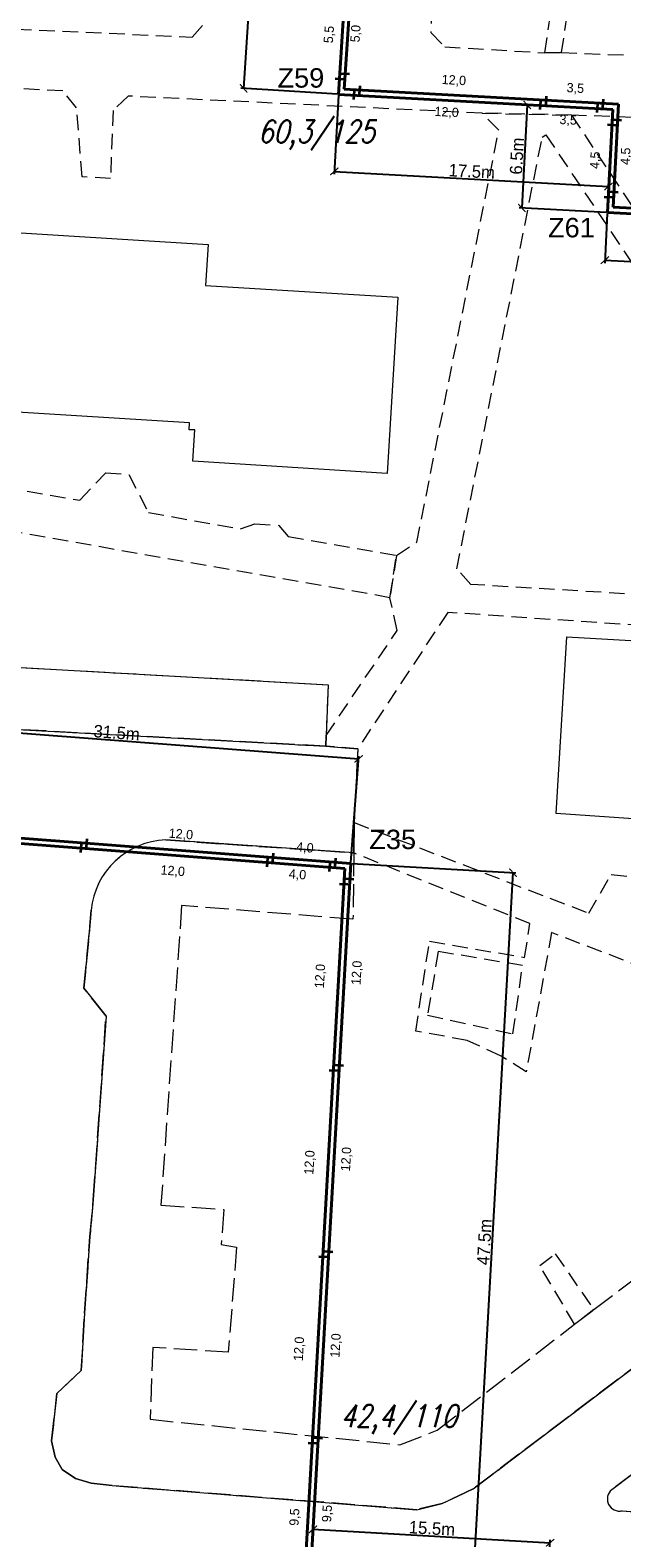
# Model space of a CAD drawing. Extents: x 6567519 to 6569315, y 5583523 to 5585607.
# Tile 22 of 67: x 6568528 to 6568566, y 5583978 to 5584075. Entities that reach past the tile are written whole.
import ezdxf
from ezdxf.enums import TextEntityAlignment as Align

# ---------------------------------------------------------------- set-up
doc = ezdxf.new("R2010")
doc.units = 0
doc.header["$PDSIZE"] = 0.75
for name, pattern in [('GAK', [3.5, 2, -0.7, 0.1, -0.7]), ('PRZER2-1', [3, 2, -1]), ('PRZER3-1', [4, 3, -1])]:
    doc.linetypes.add(name, pattern=pattern)
doc.layers.get('0').update_dxf_attribs({"linetype": 'CONTINUOUS', "lineweight": 13})
doc.layers.get('Defpoints').update_dxf_attribs({"linetype": 'CONTINUOUS'})
for name, color, linetype, lineweight in [('alarm', 51, 'CONTINUOUS', 50), ('GESBZO', 7, 'CONTINUOUS', 50), ('GSLKRW', 7, 'CONTINUOUS', 25), ('GSSKOA', 7, 'PRZER3-1', 18), ('GSSKOD', 7, 'PRZER2-1', 18), ('siec', 7, 'GAK', 70)]:
    doc.layers.add(name, color=color, linetype=linetype, lineweight=lineweight)
doc.styles.add('GEO-INFO', font='arial.ttf')
doc.styles.add('UZBROJENIE', font='SIMPLEX.shx', dxfattribs={"width": 0.8, "oblique": 15.00003, "height": 0.9})
doc.dimstyles.new('Kopia Standard', dxfattribs={"dimtxt": 0.6, "dimasz": 0.5, "dimexe": 0.18, "dimexo": 0.0625, "dimgap": 0.09, "dimtad": 1, "dimdec": 1, "dimrnd": 0.5, "dimzin": 0, "dimtxsty": 'Standard', "dimblk": 'ARCHTICK', "dimcen": 0.09, "dimse1": 1, "dimse2": 1, "dimsd1": 1, "dimsd2": 1, "dimadec": 0, "dimazin": 0, "dimtfac": 1, "dimtdec": 1, "dimtofl": 0, "dimtmove": 0, "dimatfit": 3, "dimfxl": 0, "dimtolj": 1, "dimtzin": 0, "dimarcsym": 0})
doc.dimstyles.new('Kopii (2) z Standard', dxfattribs={"dimtxt": 0.8, "dimasz": 0.5, "dimexe": 0.18, "dimexo": 0.0625, "dimgap": 0.09, "dimtad": 1, "dimdec": 1, "dimrnd": 0.5, "dimzin": 0, "dimdsep": 46, "dimtxsty": 'Standard', "dimblk": 'ARCHTICK', "dimcen": 0.09, "dimadec": 0, "dimazin": 0, "dimtfac": 1, "dimtdec": 1, "dimtofl": 0, "dimtmove": 0, "dimatfit": 3, "dimfxl": 0, "dimtolj": 1, "dimtzin": 0, "dimarcsym": 0})

# ---------------------------------------------------------------- blocks, each defined once
blk = doc.blocks.new('_ArchTick')
at = {"color": 0, "linetype": 'ByBlock', "const_width": 0.15}
blk.add_lwpolyline([(-0.5, -0.5), (0.5, 0.5)], dxfattribs=at)
blk = doc.blocks.new('*D78')
at = {"layer": 'Defpoints', "color": 0, "linetype": 'ByBlock', "lineweight": 20}
for p in [(6568548.717, 5584028.456), (6568517.025, 5584024.12), (6568548.203, 5584021.733)]:
    blk.add_point(p, dxfattribs=at)
at = {"layer": 'siec', "color": 0, "linetype": 'ByBlock', "lineweight": -2}
for p, q in [((6568517.03, 5584024.182), (6568517.554, 5584031.023)), ((6568517.54, 5584030.843), (6568548.717, 5584028.456)), ((6568548.207, 5584021.795), (6568548.731, 5584028.636))]:
    blk.add_line(p, q, dxfattribs=at)
at = {"layer": 'siec', "color": 0, "linetype": 'ByBlock', "lineweight": -2, "xscale": 0.5, "yscale": 0.5, "zscale": 0.5}
for p, rotation in [((6568517.54, 5584030.843), 175.6224324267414), ((6568548.717, 5584028.456), 355.6224324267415)]:
    blk.add_blockref('_ArchTick', p, dxfattribs=dict(at, rotation=rotation))
at = {"layer": 'siec', "color": 0, "linetype": 'ByBlock', "lineweight": 20, "insert": (6568533.166, 5584030.138), "char_height": 0.8, "attachment_point": 5, "rotation": 355.62243}
blk.add_mtext('\\A1;31.5m', dxfattribs=at)
blk = doc.blocks.new('*D80')
at = {"layer": 'Defpoints', "color": 0, "linetype": 'ByBlock', "lineweight": 20}
for p in [(6568548.203, 5584021.733), (6568545.511, 5583974.172), (6568555.942, 5583973.582)]:
    blk.add_point(p, dxfattribs=at)
at = {"layer": 'siec', "color": 0, "linetype": 'ByBlock', "lineweight": -2}
for p, q in [((6568548.265, 5584021.729), (6568558.813, 5584021.132)), ((6568558.634, 5584021.143), (6568555.942, 5583973.582)), ((6568545.573, 5583974.169), (6568556.121, 5583973.572))]:
    blk.add_line(p, q, dxfattribs=at)
at = {"layer": 'siec', "color": 0, "linetype": 'ByBlock', "lineweight": -2, "xscale": 0.5, "yscale": 0.5, "zscale": 0.5}
for p, rotation in [((6568558.634, 5584021.143), 86.76052924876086), ((6568555.942, 5583973.582), 266.7605292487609)]:
    blk.add_blockref('_ArchTick', p, dxfattribs=dict(at, rotation=rotation))
at = {"layer": 'siec', "color": 0, "linetype": 'ByBlock', "lineweight": 20, "insert": (6568556.798, 5583997.39), "char_height": 0.8, "attachment_point": 5, "rotation": 86.76053}
blk.add_mtext('\\A1;47.5m', dxfattribs=at)
blk = doc.blocks.new('*D81')
at = {"layer": 'Defpoints', "color": 0, "linetype": 'ByBlock', "lineweight": 20}
for p in [(6568561.021, 5583978.055), (6568545.511, 5583974.172), (6568560.752, 5583973.31)]:
    blk.add_point(p, dxfattribs=at)
at = {"layer": 'siec', "color": 0, "linetype": 'ByBlock', "lineweight": -2}
for p, q in [((6568545.514, 5583974.235), (6568545.79, 5583979.097)), ((6568545.779, 5583978.918), (6568561.021, 5583978.055)), ((6568560.756, 5583973.372), (6568561.031, 5583978.235))]:
    blk.add_line(p, q, dxfattribs=at)
at = {"layer": 'siec', "color": 0, "linetype": 'ByBlock', "lineweight": -2, "xscale": 0.5, "yscale": 0.5, "zscale": 0.5}
for p, rotation in [((6568545.779, 5583978.918), 176.760529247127), ((6568561.021, 5583978.055), 356.7605292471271)]:
    blk.add_blockref('_ArchTick', p, dxfattribs=dict(at, rotation=rotation))
at = {"layer": 'siec', "color": 0, "linetype": 'ByBlock', "lineweight": 20, "insert": (6568553.428, 5583978.976), "char_height": 0.8, "attachment_point": 5, "rotation": 356.76053}
blk.add_mtext('\\A1;15.5m', dxfattribs=at)
blk = doc.blocks.new('*D123')
at = {"layer": 'Defpoints', "color": 0, "linetype": 'ByBlock', "lineweight": 20}
for p in [(6568548.236, 5584084.057), (6568541.32, 5584071.57), (6568547.424, 5584071.184)]:
    blk.add_point(p, dxfattribs=at)
at = {"layer": 'siec', "color": 0, "linetype": 'ByBlock', "lineweight": -2}
for p, q in [((6568542.132, 5584084.443), (6568541.32, 5584071.57)), ((6568548.174, 5584084.061), (6568541.953, 5584084.454)), ((6568547.361, 5584071.188), (6568541.14, 5584071.581))]:
    blk.add_line(p, q, dxfattribs=at)
at = {"layer": 'siec', "color": 0, "linetype": 'ByBlock', "lineweight": -2, "xscale": 0.5, "yscale": 0.5, "zscale": 0.5}
for p, rotation in [((6568542.132, 5584084.443), 86.3873616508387), ((6568541.32, 5584071.57), 266.3873616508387)]:
    blk.add_blockref('_ArchTick', p, dxfattribs=dict(at, rotation=rotation))
at = {"layer": 'siec', "color": 0, "linetype": 'ByBlock', "lineweight": 20, "insert": (6568541.237, 5584078.037), "char_height": 0.8, "attachment_point": 5, "rotation": 86.38736}
blk.add_mtext('\\A1;13.0m', dxfattribs=at)
blk = doc.blocks.new('*D124')
at = {"layer": 'Defpoints', "color": 0, "linetype": 'ByBlock', "lineweight": 20}
for p in [(6568547.424, 5584071.184), (6568565.043, 5584070.216), (6568564.771, 5584065.259)]:
    blk.add_point(p, dxfattribs=at)
at = {"layer": 'siec', "color": 0, "linetype": 'ByBlock', "lineweight": -2}
for p, q in [((6568547.42, 5584071.122), (6568547.141, 5584066.047)), ((6568565.04, 5584070.154), (6568564.761, 5584065.079)), ((6568547.151, 5584066.227), (6568564.771, 5584065.259))]:
    blk.add_line(p, q, dxfattribs=at)
at = {"layer": 'siec', "color": 0, "linetype": 'ByBlock', "lineweight": -2, "xscale": 0.5, "yscale": 0.5, "zscale": 0.5}
for p, rotation in [((6568547.151, 5584066.227), 176.8544051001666), ((6568564.771, 5584065.259), 356.8544051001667)]:
    blk.add_blockref('_ArchTick', p, dxfattribs=dict(at, rotation=rotation))
at = {"layer": 'siec', "color": 0, "linetype": 'ByBlock', "lineweight": 20, "insert": (6568555.988, 5584066.232), "char_height": 0.8, "attachment_point": 5, "rotation": 356.85441}
blk.add_mtext('\\A1;17.5m', dxfattribs=at)
blk = doc.blocks.new('*D125')
at = {"layer": 'Defpoints', "color": 0, "linetype": 'ByBlock', "lineweight": 20}
for p in [(6568565.043, 5584070.216), (6568559.203, 5584063.878), (6568564.699, 5584063.592)]:
    blk.add_point(p, dxfattribs=at)
at = {"layer": 'siec', "color": 0, "linetype": 'ByBlock', "lineweight": -2}
for p, q in [((6568559.548, 5584070.502), (6568559.203, 5584063.878)), ((6568564.981, 5584070.219), (6568559.368, 5584070.511)), ((6568564.636, 5584063.595), (6568559.024, 5584063.887))]:
    blk.add_line(p, q, dxfattribs=at)
at = {"layer": 'siec', "color": 0, "linetype": 'ByBlock', "lineweight": -2, "xscale": 0.5, "yscale": 0.5, "zscale": 0.5}
for p, rotation in [((6568559.548, 5584070.502), 87.02159712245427), ((6568559.203, 5584063.878), 267.0215971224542)]:
    blk.add_blockref('_ArchTick', p, dxfattribs=dict(at, rotation=rotation))
at = {"layer": 'siec', "color": 0, "linetype": 'ByBlock', "lineweight": 20, "insert": (6568558.886, 5584067.215), "char_height": 0.8, "attachment_point": 5, "rotation": 87.0216}
blk.add_mtext('\\A1;6.5m', dxfattribs=at)
blk = doc.blocks.new('*D126')
at = {"layer": 'Defpoints', "color": 0, "linetype": 'ByBlock', "lineweight": 20}
for p in [(6568564.699, 5584063.592), (6568573.395, 5584063.139), (6568573.235, 5584060.065)]:
    blk.add_point(p, dxfattribs=at)
at = {"layer": 'siec', "color": 0, "linetype": 'ByBlock', "lineweight": -2}
for p, q in [((6568564.695, 5584063.529), (6568564.529, 5584060.338)), ((6568573.391, 5584063.077), (6568573.225, 5584059.886)), ((6568564.539, 5584060.518), (6568573.235, 5584060.065))]:
    blk.add_line(p, q, dxfattribs=at)
at = {"layer": 'siec', "color": 0, "linetype": 'ByBlock', "lineweight": -2, "xscale": 0.5, "yscale": 0.5, "zscale": 0.5}
for p, rotation in [((6568564.539, 5584060.518), 177.0215971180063), ((6568573.235, 5584060.065), 357.0215971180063)]:
    blk.add_blockref('_ArchTick', p, dxfattribs=dict(at, rotation=rotation))
at = {"layer": 'siec', "color": 0, "linetype": 'ByBlock', "lineweight": 20, "insert": (6568568.912, 5584060.781), "char_height": 0.8, "attachment_point": 5, "rotation": 357.0216}
blk.add_mtext('\\A1;8.5m', dxfattribs=at)
blk = doc.blocks.new('*D260')
at = {"layer": 'Defpoints', "color": 0, "linetype": 'ByBlock', "lineweight": 20}
for p in [(6568519.271, 5584023.985), (6568531.236, 5584023.069), (6568531.277, 5584023.594)]:
    blk.add_point(p, dxfattribs=at)
at = {"layer": 'siec', "color": 0, "linetype": 'ByBlock', "lineweight": 20, "insert": (6568525.328, 5584024.49), "char_height": 0.6, "attachment_point": 5, "rotation": 355.62243}
blk.add_mtext('\\A1;12,0', dxfattribs=at)
blk = doc.blocks.new('*D261')
at = {"layer": 'Defpoints', "color": 0, "linetype": 'ByBlock', "lineweight": 20}
for p in [(6568518.901, 5584023.66), (6568518.785, 5584022.146), (6568530.866, 5584022.744)]:
    blk.add_point(p, dxfattribs=at)
at = {"layer": 'siec', "color": 0, "linetype": 'ByBlock', "lineweight": 20, "insert": (6568524.802, 5584022.127), "char_height": 0.6, "attachment_point": 5, "rotation": 355.6223}
blk.add_mtext('\\A1;12,0', dxfattribs=at)
blk = doc.blocks.new('*D262')
at = {"layer": 'Defpoints', "color": 0, "linetype": 'ByBlock', "lineweight": 20}
for p in [(6568531.236, 5584023.069), (6568543.201, 5584022.153), (6568543.241, 5584022.678)]:
    blk.add_point(p, dxfattribs=at)
at = {"layer": 'siec', "color": 0, "linetype": 'ByBlock', "lineweight": 20, "insert": (6568537.292, 5584023.575), "char_height": 0.6, "attachment_point": 5, "rotation": 355.62243}
blk.add_mtext('\\A1;12,0', dxfattribs=at)
blk = doc.blocks.new('*D263')
at = {"layer": 'Defpoints', "color": 0, "linetype": 'ByBlock', "lineweight": 20}
for p in [(6568530.865, 5584022.744), (6568542.83, 5584021.828), (6568530.75, 5584021.23)]:
    blk.add_point(p, dxfattribs=at)
at = {"layer": 'siec', "color": 0, "linetype": 'ByBlock', "lineweight": 20, "insert": (6568536.766, 5584021.211), "char_height": 0.6, "attachment_point": 5, "rotation": 355.6223}
blk.add_mtext('\\A1;12,0', dxfattribs=at)
blk = doc.blocks.new('*D266')
at = {"layer": 'Defpoints', "color": 0, "linetype": 'ByBlock', "lineweight": 20}
for p in [(6568543.198, 5584022.128), (6568547.23, 5584022.109), (6568547.206, 5584021.809)]:
    blk.add_point(p, dxfattribs=at)
at = {"layer": 'siec', "color": 0, "linetype": 'ByBlock', "lineweight": 20, "insert": (6568545.261, 5584022.707), "char_height": 0.6, "attachment_point": 5, "rotation": 355.45605}
blk.add_mtext('\\A1;4,0', dxfattribs=at)
blk = doc.blocks.new('*D267')
at = {"layer": 'Defpoints', "color": 0, "linetype": 'ByBlock', "lineweight": 20}
for p in [(6568542.827, 5584021.778), (6568546.836, 5584021.484), (6568542.747, 5584020.688)]:
    blk.add_point(p, dxfattribs=at)
at = {"layer": 'siec', "color": 0, "linetype": 'ByBlock', "lineweight": 20, "insert": (6568544.784, 5584020.979), "char_height": 0.6, "attachment_point": 5, "rotation": 355.80126}
blk.add_mtext('\\A1;4,0', dxfattribs=at)
blk = doc.blocks.new('*D268')
at = {"layer": 'Defpoints', "color": 0, "linetype": 'ByBlock', "lineweight": 20}
for p in [(6568547.776, 5584020.408), (6568546.381, 5584008.468), (6568547.098, 5584008.428)]:
    blk.add_point(p, dxfattribs=at)
at = {"layer": 'siec', "color": 0, "linetype": 'ByBlock', "lineweight": 20, "insert": (6568546.281, 5584014.483), "char_height": 0.6, "attachment_point": 5, "rotation": 86.76053}
blk.add_mtext('\\A1;12,0', dxfattribs=at)
blk = doc.blocks.new('*D269')
at = {"layer": 'Defpoints', "color": 0, "linetype": 'ByBlock', "lineweight": 20}
for p in [(6568548.146, 5584020.734), (6568549.414, 5584020.662), (6568547.468, 5584008.753)]:
    blk.add_point(p, dxfattribs=at)
at = {"layer": 'siec', "color": 0, "linetype": 'ByBlock', "lineweight": 20, "insert": (6568548.636, 5584014.697), "char_height": 0.6, "attachment_point": 5, "rotation": 86.76053}
blk.add_mtext('\\A1;12,0', dxfattribs=at)
blk = doc.blocks.new('*D270')
at = {"layer": 'Defpoints', "color": 0, "linetype": 'ByBlock', "lineweight": 20}
for p in [(6568547.098, 5584008.428), (6568545.703, 5583996.487), (6568546.42, 5583996.447)]:
    blk.add_point(p, dxfattribs=at)
at = {"layer": 'siec', "color": 0, "linetype": 'ByBlock', "lineweight": 20, "insert": (6568545.603, 5584002.503), "char_height": 0.6, "attachment_point": 5, "rotation": 86.76053}
blk.add_mtext('\\A1;12,0', dxfattribs=at)
blk = doc.blocks.new('*D271')
at = {"layer": 'Defpoints', "color": 0, "linetype": 'ByBlock', "lineweight": 20}
for p in [(6568547.468, 5584008.753), (6568548.736, 5584008.681), (6568546.79, 5583996.772)]:
    blk.add_point(p, dxfattribs=at)
at = {"layer": 'siec', "color": 0, "linetype": 'ByBlock', "lineweight": 20, "insert": (6568547.958, 5584002.716), "char_height": 0.6, "attachment_point": 5, "rotation": 86.76053}
blk.add_mtext('\\A1;12,0', dxfattribs=at)
blk = doc.blocks.new('*D272')
at = {"layer": 'Defpoints', "color": 0, "linetype": 'ByBlock', "lineweight": 20}
for p in [(6568546.42, 5583996.447), (6568545.025, 5583984.507), (6568545.742, 5583984.466)]:
    blk.add_point(p, dxfattribs=at)
at = {"layer": 'siec', "color": 0, "linetype": 'ByBlock', "lineweight": 20, "insert": (6568544.925, 5583990.522), "char_height": 0.6, "attachment_point": 5, "rotation": 86.76053}
blk.add_mtext('\\A1;12,0', dxfattribs=at)
blk = doc.blocks.new('*D273')
at = {"layer": 'Defpoints', "color": 0, "linetype": 'ByBlock', "lineweight": 20}
for p in [(6568546.79, 5583996.772), (6568548.058, 5583996.7), (6568546.112, 5583984.791)]:
    blk.add_point(p, dxfattribs=at)
at = {"layer": 'siec', "color": 0, "linetype": 'ByBlock', "lineweight": 20, "insert": (6568547.28, 5583990.735), "char_height": 0.6, "attachment_point": 5, "rotation": 86.76053}
blk.add_mtext('\\A1;12,0', dxfattribs=at)
blk = doc.blocks.new('*D274')
at = {"layer": 'Defpoints', "color": 0, "linetype": 'ByBlock', "lineweight": 20}
for p in [(6568545.349, 5583984.488), (6568545.742, 5583984.466), (6568545.197, 5583974.845)]:
    blk.add_point(p, dxfattribs=at)
at = {"layer": 'siec', "color": 0, "linetype": 'ByBlock', "lineweight": 20, "insert": (6568544.638, 5583979.703), "char_height": 0.6, "attachment_point": 5, "rotation": 86.76053}
blk.add_mtext('\\A1;9,5', dxfattribs=at)
blk = doc.blocks.new('*D275')
at = {"layer": 'Defpoints', "color": 0, "linetype": 'ByBlock', "lineweight": 20}
for p in [(6568546.112, 5583984.792), (6568545.567, 5583975.171), (6568546.898, 5583975.096)]:
    blk.add_point(p, dxfattribs=at)
at = {"layer": 'siec', "color": 0, "linetype": 'ByBlock', "lineweight": 20, "insert": (6568546.731, 5583979.931), "char_height": 0.6, "attachment_point": 5, "rotation": 86.76053}
blk.add_mtext('\\A1;9,5', dxfattribs=at)
blk = doc.blocks.new('*D386')
at = {"layer": 'Defpoints', "color": 0, "linetype": 'ByBlock', "lineweight": 20}
for p in [(6568547.507, 5584077.777), (6568547.917, 5584077.745), (6568547.487, 5584072.182)]:
    blk.add_point(p, dxfattribs=at)
at = {"layer": 'siec', "color": 0, "linetype": 'ByBlock', "lineweight": 20, "insert": (6568546.853, 5584075.029), "char_height": 0.6, "attachment_point": 5, "rotation": 85.58053}
blk.add_mtext('\\A1;5,5', dxfattribs=at)
blk = doc.blocks.new('*D387')
at = {"layer": 'Defpoints', "color": 0, "linetype": 'ByBlock', "lineweight": 20}
for p in [(6568548.188, 5584077.731), (6568547.858, 5584072.51), (6568548.838, 5584072.448)]:
    blk.add_point(p, dxfattribs=at)
at = {"layer": 'siec', "color": 0, "linetype": 'ByBlock', "lineweight": 20, "insert": (6568548.564, 5584075.086), "char_height": 0.6, "attachment_point": 5, "rotation": 86.38734}
blk.add_mtext('\\A1;5,0', dxfattribs=at)
blk = doc.blocks.new('*D390')
at = {"layer": 'Defpoints', "color": 0, "linetype": 'ByBlock', "lineweight": 20}
for p in [(6568564.972, 5584069.219), (6568564.291, 5584064.611), (6568564.762, 5584064.59)]:
    blk.add_point(p, dxfattribs=at)
at = {"layer": 'siec', "color": 0, "linetype": 'ByBlock', "lineweight": 20, "insert": (6568563.957, 5584066.946), "char_height": 0.6, "attachment_point": 5, "rotation": 87.39968}
blk.add_mtext('\\A1;4,5', dxfattribs=at)
blk = doc.blocks.new('*D391')
at = {"layer": 'Defpoints', "color": 0, "linetype": 'ByBlock', "lineweight": 20}
for p in [(6568565.343, 5584069.546), (6568566.462, 5584069.495), (6568565.133, 5584064.917)]:
    blk.add_point(p, dxfattribs=at)
at = {"layer": 'siec', "color": 0, "linetype": 'ByBlock', "lineweight": 20, "insert": (6568565.917, 5584067.201), "char_height": 0.6, "attachment_point": 5, "rotation": 87.40015}
blk.add_mtext('\\A1;4,5', dxfattribs=at)
blk = doc.blocks.new('*D392')
at = {"layer": 'Defpoints', "color": 0, "linetype": 'ByBlock', "lineweight": 20}
for p in [(6568548.794, 5584071.457), (6568560.802, 5584071.284), (6568560.775, 5584070.798)]:
    blk.add_point(p, dxfattribs=at)
at = {"layer": 'siec', "color": 0, "linetype": 'ByBlock', "lineweight": 20, "insert": (6568554.835, 5584072.052), "char_height": 0.6, "attachment_point": 5, "rotation": 356.85441}
blk.add_mtext('\\A1;12,0', dxfattribs=at)
blk = doc.blocks.new('*D393')
at = {"layer": 'Defpoints', "color": 0, "linetype": 'ByBlock', "lineweight": 20}
for p in [(6568548.422, 5584071.129), (6568560.404, 5584070.471), (6568560.336, 5584069.232)]:
    blk.add_point(p, dxfattribs=at)
at = {"layer": 'siec', "color": 0, "linetype": 'ByBlock', "lineweight": 20, "insert": (6568554.369, 5584070), "char_height": 0.6, "attachment_point": 5, "rotation": 356.85441}
blk.add_mtext('\\A1;12,0', dxfattribs=at)
blk = doc.blocks.new('*D394')
at = {"layer": 'Defpoints', "color": 0, "linetype": 'ByBlock', "lineweight": 20}
for p in [(6568560.775, 5584070.798), (6568564.417, 5584070.606), (6568564.438, 5584071.004)]:
    blk.add_point(p, dxfattribs=at)
at = {"layer": 'siec', "color": 0, "linetype": 'ByBlock', "lineweight": 20, "insert": (6568562.64, 5584071.539), "char_height": 0.6, "attachment_point": 5, "rotation": 356.97663}
blk.add_mtext('\\A1;3,5', dxfattribs=at)
blk = doc.blocks.new('*D395')
at = {"layer": 'Defpoints', "color": 0, "linetype": 'ByBlock', "lineweight": 20}
for p in [(6568560.403, 5584070.457), (6568564.045, 5584070.279), (6568563.981, 5584068.966)]:
    blk.add_point(p, dxfattribs=at)
at = {"layer": 'siec', "color": 0, "linetype": 'ByBlock', "lineweight": 20, "insert": (6568562.181, 5584069.494), "char_height": 0.6, "attachment_point": 5, "rotation": 357.18967}
blk.add_mtext('\\A1;3,5', dxfattribs=at)

msp = doc.modelspace()

# ---------------------------------------------------------------- linework, layer by layer
at = {"layer": 'GESBZO', "color": 7, "linetype": 'Continuous', "lineweight": 20, "elevation": 10.18}
for points in [[(6568538.88, 5584058.9), (6568551.24, 5584058.151), (6568550.556, 5584046.802), (6568538.05, 5584047.59), (6568538.18, 5584049.61), (6568537.82, 5584049.62), (6568537.84, 5584050.07), (6568513.95, 5584051.55), (6568514.1, 5584053.87), (6568513.74, 5584053.88), (6568513.76, 5584054.33), (6568489.68, 5584055.82), (6568490.4, 5584067.33), (6568514.76, 5584065.82), (6568514.59, 5584063.04), (6568539.04, 5584061.52)], [(6568586.16, 5584020.66), (6568573.69, 5584021.35), (6568573.81, 5584024.08), (6568561.4, 5584024.95), (6568562.09, 5584036.3), (6568574.45, 5584035.59), (6568574.27, 5584032.86), (6568586.73, 5584032.08), (6568586.55, 5584029.38), (6568598.99, 5584028.63), (6568598.38, 5584017.29), (6568586.01, 5584017.96)]]:
    msp.add_lwpolyline(points, close=True, dxfattribs=at)
at = {"layer": 'GSLKRW', "color": 7, "linetype": 'Continuous', "lineweight": 20, "elevation": 10.18}
msp.add_lwpolyline([(6568512.67, 5584029.51), (6568512.96, 5584035.12), (6568546.76, 5584033.22), (6568546.63, 5584029.95), (6568546.6, 5584029.27)], dxfattribs=at)
msp.add_lwpolyline([(6568516.85, 5584030.89), (6568546.6, 5584029.27), (6568548.66, 5584029.11), (6568548.42, 5584024.36), (6568548.4, 5584022.41), (6568536.32, 5584023.24, 0.377221), (6568531.53, 5584018.73), (6568531.06, 5584013.72), (6568532.48, 5584011.91), (6568531.66, 5584000.1), (6568531.44, 5583997.75), (6568531.1, 5583992.81), (6568531, 5583990.93), (6568530.88, 5583989.12), (6568529.32, 5583987.65), (6568528.98, 5583984.6), (6568529.21, 5583983.55), (6568529.66, 5583982.77), (6568530.51, 5583982.19), (6568531.53, 5583981.88), (6568532.87, 5583981.73), (6568552.45, 5583980.18), (6568554.09, 5583980.58), (6568556.08, 5583981.52), (6568574.96, 5583995.82, -0.115423)], format="xyb", dxfattribs=at)
msp.add_lwpolyline([(6568564.98, 5583981.46, 0.793866), (6568565.65, 5583980.11), (6568583.21, 5583978.68, 0.156799), (6568587.14, 5583979.49, 0.201868), (6568590.41, 5583984.31, 0.654537), (6568579.2, 5583992.18)], format="xyb", close=True, dxfattribs=at)
at = {"layer": 'GSSKOA', "color": 7, "linetype": 'PRZER3-1', "lineweight": 20, "ltscale": 0.5, "elevation": 10.18}
msp.add_lwpolyline([(6568512.96, 5584035.12), (6568546.76, 5584033.22), (6568546.63, 5584029.95), (6568546.6, 5584029.27), (6568516.85, 5584030.89), (6568515.51, 5584029.44), (6568512.67, 5584029.51)], close=True, dxfattribs=at)
for points in [[(6568516.85, 5584030.89), (6568546.6, 5584029.27), (6568548.66, 5584029.11), (6568548.42, 5584024.36), (6568548.4, 5584022.41), (6568536.32, 5584023.24, 0.377221), (6568531.53, 5584018.73), (6568531.06, 5584013.72), (6568532.48, 5584011.91), (6568531.66, 5584000.1), (6568531.44, 5583997.75), (6568531.1, 5583992.81), (6568531, 5583990.93), (6568530.88, 5583989.12), (6568529.32, 5583987.65), (6568528.98, 5583984.6), (6568529.21, 5583983.55), (6568529.66, 5583982.77), (6568530.51, 5583982.19), (6568531.53, 5583981.88), (6568532.87, 5583981.73), (6568552.45, 5583980.18), (6568554.09, 5583980.58), (6568556.08, 5583981.52), (6568574.96, 5583995.82, -0.115423)], [(6568574.96, 5583995.82), (6568556.08, 5583981.52), (6568554.09, 5583980.58), (6568552.45, 5583980.18), (6568532.87, 5583981.73), (6568531.53, 5583981.88), (6568530.51, 5583982.19), (6568529.66, 5583982.77), (6568529.21, 5583983.55), (6568528.98, 5583984.6), (6568529.32, 5583987.65), (6568530.88, 5583989.12), (6568531, 5583990.93), (6568531.1, 5583992.81), (6568531.44, 5583997.75), (6568531.66, 5584000.1), (6568532.48, 5584011.91), (6568531.06, 5584013.72), (6568531.53, 5584018.73, -0.377221), (6568536.32, 5584023.24), (6568548.4, 5584022.41), (6568548.35, 5584018.14), (6568537.34, 5584019.03), (6568536.01, 5583999.76), (6568540.05, 5583999.48), (6568539.88, 5583997.24), (6568540.87, 5583997.05), (6568540.34, 5583990.3), (6568535.48, 5583990.61), (6568535.31, 5583985.99), (6568551.36, 5583984.35), (6568553.77, 5583985.29), (6568562.59, 5583992.1), (6568563.82, 5583993.05), (6568570.61, 5583998.15)]]:
    msp.add_lwpolyline(points, format="xyb", dxfattribs=at)
msp.add_lwpolyline([(6568564.98, 5583981.46, 0.793866), (6568565.65, 5583980.11), (6568583.21, 5583978.68, 0.156799), (6568587.14, 5583979.49, 0.201868), (6568590.41, 5583984.31, 0.654537), (6568579.2, 5583992.18)], format="xyb", close=True, dxfattribs=at)
at = {"layer": 'GSSKOD', "color": 7, "linetype": 'PRZER2-1', "lineweight": 20, "ltscale": 0.5, "elevation": 10.18}
for points in [[(6568564.54, 5584092.6), (6568561.74, 5584073.87), (6568560.68, 5584073.85), (6568564.46, 5584099.55)], [(6568626.15, 5584083.24), (6568624.96, 5584069.96), (6568623.58, 5584067.76), (6568620.35, 5584067.78), (6568617.05, 5584067.78), (6568615.82, 5584067.75), (6568562.39, 5584069.85), (6568556.65, 5584069.97), (6568533.9, 5584071.07), (6568532.93, 5584070.15), (6568532.77, 5584065.78), (6568530.94, 5584065.88), (6568530.59, 5584070.32), (6568529.7, 5584071.41), (6568491.18, 5584073.31)], [(6568553.49, 5584082.73), (6568553.36, 5584075.15), (6568554.25, 5584074.24), (6568560.68, 5584073.85), (6568561.74, 5584073.87), (6568619.15, 5584071.63), (6568621, 5584073.54), (6568622.05, 5584083.43)], [(6568514.706, 5584075.918), (6568538.01, 5584074.87), (6568539.27, 5584076.24)], [(6568520.02, 5584046.91), (6568530.8, 5584045.09), (6568532.46, 5584046.84), (6568533.95, 5584046.75), (6568535.21, 5584044.29), (6568541.13, 5584043.25), (6568542.04, 5584043.56), (6568543.58, 5584043.47), (6568544.19, 5584042.76), (6568551.15, 5584041.54), (6568550.73, 5584038.82), (6568513.93, 5584045.27)], [(6568567.14, 5584014.97), (6568561.11, 5584017.29), (6568559.49, 5584008.34), (6568557.87, 5584009.34), (6568555.7, 5584010.35), (6568552.38, 5584010.95), (6568553.27, 5584016.73), (6568559.38, 5584015.69), (6568559.72, 5584017.86), (6568548.4, 5584022.41), (6568548.42, 5584024.36), (6568563.51, 5584018.53), (6568564.95, 5584021.03), (6568567.21, 5584020.76)]]:
    msp.add_lwpolyline(points, dxfattribs=at)
for points in [[(6568546.6, 5584029.27), (6568546.63, 5584029.95), (6568551.19, 5584036.72), (6568550.73, 5584038.82), (6568551.15, 5584041.54), (6568552.46, 5584042.4), (6568557.72, 5584068.87), (6568556.65, 5584069.97), (6568562.39, 5584069.85), (6568583.58, 5584038.04), (6568614.91, 5584035.84), (6568614.9, 5584033.77), (6568554.44, 5584037.87), (6568548.66, 5584029.11)], [(6568560.51, 5584068.42), (6568560.74, 5584068.59), (6568580.18, 5584039.72), (6568579.28, 5584038.27), (6568555.92, 5584039.67), (6568555.03, 5584040.68)], [(6568559.25, 5584015.17), (6568553.83, 5584016.07), (6568553.14, 5584011.97), (6568558.63, 5584010.77)], [(6568562.59, 5583992.1), (6568560.37, 5583995.87), (6568561.35, 5583996.64), (6568563.82, 5583993.05)]]:
    msp.add_lwpolyline(points, close=True, dxfattribs=at)
at = {"layer": 'siec', "linetype": 'ByBlock', "lineweight": 40}
for p, q in [((6568547.424, 5584071.184), (6568548.236, 5584084.057)), ((6568547.795, 5584071.512), (6568548.611, 5584084.434)), ((6568547.795, 5584071.512), (6568565.415, 5584070.543)), ((6568547.424, 5584071.184), (6568565.043, 5584070.216)), ((6568565.415, 5584070.543), (6568565.07, 5584063.919)), ((6568565.043, 5584070.216), (6568564.699, 5584063.592)), ((6568564.699, 5584063.592), (6568609.521, 5584061.26)), ((6568565.07, 5584063.919), (6568609.892, 5584061.587))]:
    msp.add_line(p, q, dxfattribs=at)
at = {"layer": 'siec', "color": 0, "linetype": 'Continuous', "lineweight": 35}
for p, q in [((6568547.587, 5584072.524), (6568548.129, 5584072.495)), ((6568547.216, 5584072.197), (6568547.758, 5584072.168)), ((6568548.405, 5584070.859), (6568548.439, 5584071.4)), ((6568548.776, 5584071.186), (6568548.811, 5584071.728)), ((6568560.387, 5584070.2), (6568560.421, 5584070.742)), ((6568560.758, 5584070.527), (6568560.793, 5584071.069)), ((6568564.066, 5584070.549), (6568564.025, 5584070.008)), ((6568564.437, 5584070.877), (6568564.396, 5584070.335)), ((6568565.072, 5584069.562), (6568565.614, 5584069.53)), ((6568564.701, 5584069.234), (6568565.243, 5584069.203)), ((6568564.491, 5584064.604), (6568565.033, 5584064.576)), ((6568564.862, 5584064.931), (6568565.404, 5584064.903))]:
    msp.add_line(p, q, dxfattribs=at)
at = {"layer": 'siec', "color": 1, "linetype": 'ByBlock', "lineweight": 40}
for p, q in [((6568482.068, 5584026.796), (6568548.203, 5584021.733)), ((6568481.698, 5584026.47), (6568547.833, 5584021.407)), ((6568547.833, 5584021.407), (6568545.141, 5583973.847)), ((6568548.203, 5584021.733), (6568545.511, 5583974.172))]:
    msp.add_line(p, q, dxfattribs=at)
at = {"layer": 'siec', "color": 1, "linetype": 'Continuous', "lineweight": 35}
for p, q in [((6568530.883, 5584022.977), (6568530.844, 5584022.436)), ((6568531.254, 5584023.314), (6568531.214, 5584022.773)), ((6568542.848, 5584022.061), (6568542.808, 5584021.52)), ((6568543.218, 5584022.398), (6568543.178, 5584021.857)), ((6568547.226, 5584022.08), (6568547.186, 5584021.538)), ((6568546.856, 5584021.754), (6568546.816, 5584021.213)), ((6568547.485, 5584020.429), (6568548.027, 5584020.391)), ((6568547.856, 5584020.755), (6568548.397, 5584020.716)), ((6568546.827, 5584008.447), (6568547.369, 5584008.408)), ((6568547.197, 5584008.773), (6568547.739, 5584008.734)), ((6568546.519, 5583996.792), (6568547.061, 5583996.753)), ((6568546.149, 5583996.466), (6568546.691, 5583996.428)), ((6568545.471, 5583984.485), (6568546.013, 5583984.447)), ((6568545.841, 5583984.811), (6568546.383, 5583984.773))]:
    msp.add_line(p, q, dxfattribs=at)

# ---------------------------------------------------------------- texts
at = {"layer": 'alarm', "color": 0, "linetype": 'Continuous', "lineweight": 30, "style": 'GEO-INFO'}
for s, p in [('Z59', (6568545.002, 5584072.241, -9.52)), ('Z61', (6568562.39, 5584062.615, -9.52))]:
    msp.add_text(s, height=1.25, dxfattribs=at).set_placement(p, align=Align.MIDDLE)
at = {"layer": 'alarm', "color": 0, "lineweight": 30, "style": 'UZBROJENIE', "oblique": 15.00003, "width": 0.8}
msp.add_text('60,3/125', height=1.44, dxfattribs=at).set_placement((6568542.248, 5584068.075, 10.18))
at = {"layer": 'alarm', "color": 1, "linetype": 'Continuous', "lineweight": 30, "style": 'GEO-INFO'}
msp.add_text('Z35', height=1.25, dxfattribs=at).set_placement((6568550.904, 5584023.278, 0.62), align=Align.MIDDLE)
at = {"layer": 'alarm', "color": 1, "lineweight": 30, "style": 'UZBROJENIE', "oblique": 15.00003, "width": 0.8}
msp.add_text('42,4/110', height=1.44, dxfattribs=at).set_placement((6568547.541, 5583985.486))

# ---------------------------------------------------------------- dimensions: what is measured, and where the dimension line sits
at = {"layer": 'siec', "color": 0, "linetype": 'ByBlock', "lineweight": 20}
for p1, p2, distance, dimstyle, override, picture, middle in [((6568548.236, 5584084.057), (6568547.424, 5584071.184), -6.116, 'Kopii (2) z Standard', {"dimpost": 'm'}, '*D123', (6568541.237, 5584078.037)), ((6568547.487, 5584072.182), (6568547.917, 5584077.745), 0.411, 'Kopia Standard', {"dimfxl": 1.25}, '*D386', (6568546.853, 5584075.029)), ((6568548.188, 5584077.731), (6568547.858, 5584072.51), 0.982, 'Kopia Standard', {"dimfxl": 1.25}, '*D387', (6568548.564, 5584075.086)), ((6568548.794, 5584071.457), (6568560.775, 5584070.798), 0.486, 'Kopia Standard', {"dimfxl": 1.25}, '*D392', (6568554.835, 5584072.052)), ((6568560.775, 5584070.798), (6568564.417, 5584070.606), 0.398, 'Kopia Standard', {"dimfxl": 1.25}, '*D394', (6568562.64, 5584071.539)), ((6568547.424, 5584071.184), (6568565.043, 5584070.216), -4.965, 'Kopii (2) z Standard', {"dimpost": 'm'}, '*D124', (6568555.988, 5584066.232)), ((6568548.422, 5584071.129), (6568560.404, 5584070.471), -1.241, 'Kopia Standard', {"dimfxl": 1.25}, '*D393', (6568554.369, 5584070)), ((6568565.043, 5584070.216), (6568564.699, 5584063.592), -5.503, 'Kopii (2) z Standard', {"dimpost": 'm'}, '*D125', (6568558.886, 5584067.215)), ((6568560.403, 5584070.457), (6568564.045, 5584070.279), -1.315, 'Kopia Standard', {"dimfxl": 1.25}, '*D395', (6568562.181, 5584069.494)), ((6568565.133, 5584064.917), (6568565.343, 5584069.546), -1.12, 'Kopia Standard', {"dimfxl": 1.25}, '*D391', (6568565.917, 5584067.201)), ((6568564.972, 5584069.219), (6568564.762, 5584064.59), -0.471, 'Kopia Standard', {"dimfxl": 1.25}, '*D390', (6568563.957, 5584066.946)), ((6568564.699, 5584063.592), (6568573.395, 5584063.139), -3.078, 'Kopii (2) z Standard', {"dimpost": 'm'}, '*D126', (6568568.912, 5584060.781))]:
    dim = msp.add_aligned_dim(p1=p1, p2=p2, distance=distance, dimstyle=dimstyle, override=override, dxfattribs=at)
    dim.commit()
    dim.dimension.update_dxf_attribs({"geometry": picture, "text_midpoint": middle})
at = {"layer": 'siec', "color": 1, "linetype": 'ByBlock', "lineweight": 20}
for p1, p2, distance, picture, middle in [((6568517.025, 5584024.12), (6568548.203, 5584021.733), 6.743, '*D78', (6568533.166, 5584030.138)), ((6568548.203, 5584021.733), (6568545.511, 5583974.172), 10.448, '*D80', (6568556.798, 5583997.39)), ((6568545.511, 5583974.172), (6568560.752, 5583973.31), 4.753, '*D81', (6568553.428, 5583978.976))]:
    dim = msp.add_aligned_dim(p1=p1, p2=p2, distance=distance, dimstyle='Kopii (2) z Standard', override={"dimpost": 'm'}, dxfattribs=at)
    dim.commit()
    dim.dimension.update_dxf_attribs({"geometry": picture, "text_midpoint": middle})
for p1, p2, distance, picture, middle in [((6568519.271, 5584023.985), (6568531.236, 5584023.069), 0.526, '*D260', (6568525.328, 5584024.49)), ((6568531.236, 5584023.069), (6568543.201, 5584022.153), 0.526, '*D262', (6568537.292, 5584023.575)), ((6568530.866, 5584022.744), (6568518.901, 5584023.66), 1.518, '*D261', (6568524.802, 5584022.127)), ((6568543.198, 5584022.128), (6568547.206, 5584021.809), 0.301, '*D266', (6568545.261, 5584022.707)), ((6568542.83, 5584021.828), (6568530.865, 5584022.744), 1.518, '*D263', (6568536.766, 5584021.211)), ((6568546.836, 5584021.484), (6568542.827, 5584021.778), 1.093, '*D267', (6568544.784, 5584020.979)), ((6568547.776, 5584020.408), (6568547.098, 5584008.428), -0.718, '*D268', (6568546.281, 5584014.483)), ((6568547.468, 5584008.753), (6568548.146, 5584020.734), -1.27, '*D269', (6568548.636, 5584014.697)), ((6568547.098, 5584008.428), (6568546.42, 5583996.447), -0.718, '*D270', (6568545.603, 5584002.503)), ((6568546.79, 5583996.772), (6568547.468, 5584008.753), -1.27, '*D271', (6568547.958, 5584002.716)), ((6568546.112, 5583984.791), (6568546.79, 5583996.772), -1.27, '*D273', (6568547.28, 5583990.735)), ((6568546.42, 5583996.447), (6568545.742, 5583984.466), -0.718, '*D272', (6568544.925, 5583990.522)), ((6568545.197, 5583974.845), (6568545.742, 5583984.466), 0.393, '*D274', (6568544.638, 5583979.703)), ((6568546.112, 5583984.792), (6568545.567, 5583975.171), 1.333, '*D275', (6568546.731, 5583979.931))]:
    dim = msp.add_aligned_dim(p1=p1, p2=p2, distance=distance, dimstyle='Kopia Standard', dxfattribs=at)
    dim.commit()
    dim.dimension.update_dxf_attribs({"geometry": picture, "text_midpoint": middle})

doc.saveas('drawing.dxf')
